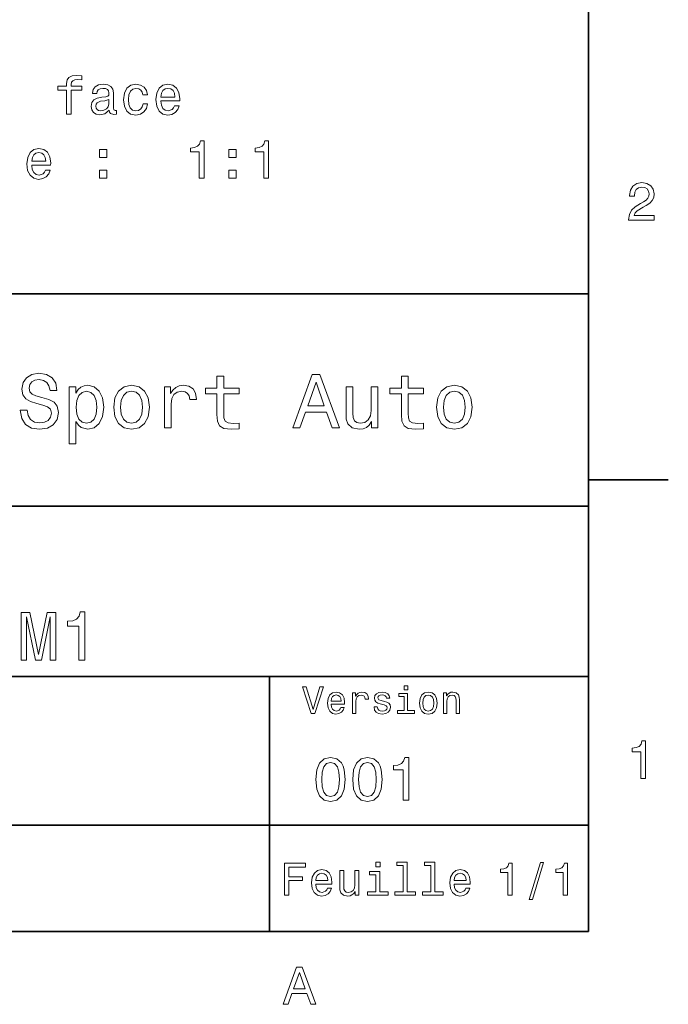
# Model space of a CAD drawing. Extents: x 0 to 296, y 0 to 210.
# Tile 7 of 8: x 233 to 294, y 3 to 96. Entities that reach past the tile are written whole.
import ezdxf

# ---------------------------------------------------------------- set-up
doc = ezdxf.new("R2010")
doc.units = 0

msp = doc.modelspace()

# ---------------------------------------------------------------- linework, layer by layer
at = {"color": 7, "lineweight": 35}
for p, q in [((287, 10), (287, 200)), ((97, 70), (287, 70)), ((287, 70), (287, 10)), ((162, 50), (287, 50)), ((162, 34), (287, 34)), ((257, 10), (257, 34)), ((162, 20), (287, 20)), ((10, 10), (287, 10)), ((97, 10), (287, 10))]:
    msp.add_line(p, q, dxfattribs=at)
at = {"color": 7, "lineweight": 35, "ltscale": 0.1875}
msp.add_line((287, 52.5), (294.5, 52.5), dxfattribs=at)
at = {"color": 7, "lineweight": 13}
for points in [[(237.890656, 89.135033), (237.890656, 86.895836), (238.334473, 86.895836), (238.334473, 89.135033), (239.343109, 89.135033), (239.343109, 89.513268), (238.334473, 89.513268), (238.334473, 89.679695), (238.369766, 89.881424), (238.485764, 90.017593), (238.682449, 90.098282), (238.964874, 90.128548), (239.343109, 90.108376), (239.343109, 90.491653), (238.864014, 90.516876), (238.430298, 90.471481), (238.127701, 90.33532), (237.946136, 90.098282), (237.890656, 89.760391), (237.890656, 89.513268), (237.078705, 89.513268), (237.078705, 89.135033)], [(241.920197, 87.248863), (241.920197, 87.233734), (241.945419, 87.062263), (242.021072, 86.941223), (242.338791, 86.845406), (242.585907, 86.88575), (242.585907, 87.228691), (242.479996, 87.213562), (242.338791, 87.279121), (242.313568, 87.48085), (242.313568, 88.882866), (242.253052, 89.240936), (242.076538, 89.493095), (241.768906, 89.644394), (241.33519, 89.699867), (240.91156, 89.639351), (240.598877, 89.46788), (240.402191, 89.200592), (240.336624, 88.847565), (240.336624, 88.817307), (240.735046, 88.817307), (240.77034, 89.029121), (240.881302, 89.18042), (241.062851, 89.271194), (241.320053, 89.306496), (241.567169, 89.281281), (241.743683, 89.205635), (241.849594, 89.074509), (241.884903, 88.892952), (241.864731, 88.681137), (241.784027, 88.575233), (241.582306, 88.524796), (241.204071, 88.484451), (240.77034, 88.393677), (240.462708, 88.232292), (240.281158, 87.980133), (240.225677, 87.606934), (240.276108, 87.274078), (240.432449, 87.026962), (240.684616, 86.870621), (241.032593, 86.815147), (241.501617, 86.921051)], [(245.07222, 88.706352), (245.510986, 88.706352), (245.420197, 89.10981), (245.203339, 89.427536), (244.865448, 89.624222), (244.426682, 89.699867), (243.942535, 89.599007), (243.574371, 89.316582), (243.342392, 88.857651), (243.261703, 88.242378), (243.337341, 87.632149), (243.564301, 87.178253), (243.922363, 86.895836), (244.41156, 86.800018), (244.845276, 86.875664), (245.183167, 87.087479), (245.415161, 87.420334), (245.516022, 87.864136), (245.092392, 87.864136), (245.016739, 87.581718), (244.875534, 87.369896), (244.673798, 87.238777), (244.426682, 87.198433), (244.119049, 87.263992), (243.897141, 87.465721), (243.760986, 87.793533), (243.715591, 88.257507), (243.760986, 88.711395), (243.902191, 89.039207), (244.129135, 89.240936), (244.426682, 89.311539), (244.688934, 89.266151), (244.88562, 89.150162), (245.016739, 88.958519)], [(246.77179, 88.121338), (248.546997, 88.121338), (248.552048, 88.32811), (248.471344, 88.908081), (248.249451, 89.341805), (247.896423, 89.60405), (247.427399, 89.699867), (246.968475, 89.599007), (246.615448, 89.316582), (246.388504, 88.857651), (246.3078, 88.252464), (246.383453, 87.632149), (246.610397, 87.178253), (246.958389, 86.895836), (247.412277, 86.800018), (247.805649, 86.865578), (248.128418, 87.037048), (248.365448, 87.30938), (248.501617, 87.672493), (248.062851, 87.672493), (247.972076, 87.470764), (247.840942, 87.319466), (247.467743, 87.198433), (247.180283, 87.253906), (246.963425, 87.43042), (246.82222, 87.71788), (246.77179, 88.106209)], [(246.77179, 88.494537), (246.827255, 88.842522), (246.963425, 89.099724), (247.170197, 89.256065), (247.442535, 89.311539), (247.709824, 89.256065), (247.916595, 89.099724), (248.042679, 88.842522), (248.088074, 88.494537)], [(241.869766, 87.843964), (241.80925, 87.581718), (241.647873, 87.379982), (241.405792, 87.248863), (241.108246, 87.203476), (240.916595, 87.228691), (240.780426, 87.30938), (240.694702, 87.450592), (240.669479, 87.647278), (240.689651, 87.823792), (240.77034, 87.949867), (241.093109, 88.09108), (241.501617, 88.151596), (241.869766, 88.272636)], [(250.37265, 80.849007), (250.831573, 80.849007), (250.831573, 84.374222), (250.488647, 84.374222), (250.397858, 84.066589), (250.216309, 83.859818), (249.938934, 83.738777), (249.555649, 83.698433), (249.555649, 83.340363), (250.37265, 83.340363)], [(256.444702, 80.849007), (256.903625, 80.849007), (256.903625, 84.374222), (256.560699, 84.374222), (256.46991, 84.066589), (256.288361, 83.859818), (256.010986, 83.738777), (255.627686, 83.698433), (255.627686, 83.340363), (256.444702, 83.340363)], [(234.627701, 82.074509), (236.402908, 82.074509), (236.407959, 82.281281), (236.327271, 82.861252), (236.105362, 83.294975), (235.752335, 83.55722), (235.28331, 83.653038), (234.824387, 83.552177), (234.471359, 83.269753), (234.244415, 82.810822), (234.163712, 82.205635), (234.239365, 81.58532), (234.466309, 81.131424), (234.814301, 80.849007), (235.268188, 80.753189), (235.66156, 80.818748), (235.984329, 80.990219), (236.221359, 81.26255), (236.357513, 81.625664), (235.918762, 81.625664), (235.827988, 81.423935), (235.696854, 81.272636), (235.323654, 81.151604), (235.036194, 81.207077), (234.819336, 81.383591), (234.678131, 81.671051), (234.627701, 82.05938)], [(241.007385, 82.805779), (241.703339, 82.805779), (241.703339, 83.55722), (241.007385, 83.55722)], [(253.151459, 82.805779), (253.847427, 82.805779), (253.847427, 83.55722), (253.151459, 83.55722)], [(234.627701, 82.447708), (234.683167, 82.795692), (234.819336, 83.052895), (235.026108, 83.209236), (235.298447, 83.264709), (235.565735, 83.209236), (235.772507, 83.052895), (235.89859, 82.795692), (235.94397, 82.447708)], [(241.007385, 80.849007), (241.703339, 80.849007), (241.703339, 81.600449), (241.007385, 81.600449)], [(253.151459, 80.849007), (253.847427, 80.849007), (253.847427, 81.600449), (253.151459, 81.600449)], [(290.76947, 76.916786), (293.175079, 76.916786), (293.175079, 77.350502), (291.273773, 77.350502), (291.3797, 77.587532), (291.561249, 77.784218), (292.121033, 78.142288), (292.418579, 78.293587), (292.751434, 78.510445), (292.988464, 78.762604), (293.124634, 79.060158), (293.175079, 79.398056), (293.089355, 79.821686), (292.852325, 80.154541), (292.489197, 80.366356), (292.020172, 80.442001), (291.536041, 80.35627), (291.167877, 80.119232), (290.930847, 79.740997), (290.850159, 79.241714), (290.850159, 79.171112), (291.309082, 79.171112), (291.309082, 79.211456), (291.354462, 79.554398), (291.490631, 79.806557), (291.707489, 79.967941), (291.994965, 80.023415), (292.287476, 79.972984), (292.504333, 79.846901), (292.645538, 79.650215), (292.695984, 79.403099), (292.660675, 79.171112), (292.56485, 78.974426), (292.403473, 78.802956), (292.181549, 78.651657), (291.884003, 78.490273), (291.389771, 78.177589), (291.041779, 77.844742), (290.835022, 77.441284), (290.76947, 76.931915)], [(234.20462, 59.030979), (233.548996, 59.030979), (233.693085, 58.267288), (234.053314, 57.70533), (234.608078, 57.366714), (235.357361, 57.244236), (236.099426, 57.359509), (236.654175, 57.67651), (237.007202, 58.17363), (237.136902, 58.82925), (237.028824, 59.420029), (236.726227, 59.801872), (236.236313, 60.054031), (235.580704, 60.241352), (235.018738, 60.378242), (234.651306, 60.536743), (234.442368, 60.767288), (234.377533, 61.127522), (234.442368, 61.451729), (234.629684, 61.696686), (234.917877, 61.862389), (235.314133, 61.920029), (235.71759, 61.84798), (236.034592, 61.653458), (236.24353, 61.32925), (236.344391, 60.889767), (237, 60.889767), (237, 60.904179), (236.884735, 61.581409), (236.546112, 62.085732), (236.01297, 62.402737), (235.292511, 62.510807), (234.644104, 62.402737), (234.139771, 62.100143), (233.815567, 61.631844), (233.700287, 61.026657), (233.793961, 60.486309), (234.067734, 60.118874), (234.5, 59.873917), (235.09079, 59.6866), (235.674362, 59.520893), (236.113831, 59.362389), (236.380402, 59.131844), (236.47406, 58.757202), (236.387619, 58.375359), (236.164276, 58.087173), (235.825653, 57.907059), (235.386169, 57.849422), (234.896255, 57.928673), (234.521622, 58.159222), (234.283875, 58.533859)], [(252.05043, 60.579971), (252.05043, 58.64193), (252.093658, 58.015129), (252.29538, 57.582851), (252.698853, 57.330688), (253.383286, 57.244236), (254.132568, 57.280258), (254.132568, 57.827808), (253.585022, 57.78458), (253.087891, 57.842216), (252.82132, 58.022331), (252.706055, 58.324928), (252.684448, 58.75), (252.684448, 60.579971), (254.132568, 60.579971), (254.132568, 61.120316), (252.684448, 61.120316), (252.684448, 62.251438), (252.05043, 62.251438), (252.05043, 61.120316), (250.955322, 61.120316), (250.955322, 60.579971)], [(259.175781, 57.381123), (259.838623, 57.381123), (260.364563, 58.850864), (262.360229, 58.850864), (262.886169, 57.381123), (263.563416, 57.381123), (261.733429, 62.388329), (260.998566, 62.388329)], [(269.399109, 60.579971), (269.399109, 58.64193), (269.442352, 58.015129), (269.644073, 57.582851), (270.047546, 57.330688), (270.731995, 57.244236), (271.481262, 57.280258), (271.481262, 57.827808), (270.933716, 57.78458), (270.436584, 57.842216), (270.170013, 58.022331), (270.054749, 58.324928), (270.033142, 58.75), (270.033142, 60.579971), (271.481262, 60.579971), (271.481262, 61.120316), (270.033142, 61.120316), (270.033142, 62.251438), (269.399109, 62.251438), (269.399109, 61.120316), (268.304016, 61.120316), (268.304016, 60.579971)], [(238.786743, 60.652016), (238.786743, 61.25), (238.15274, 61.25), (238.15274, 55.882565), (238.786743, 55.882565), (238.786743, 57.971901), (239.010101, 57.633286), (239.262253, 57.409943), (239.896271, 57.244236), (240.50145, 57.381123), (240.976959, 57.791786), (241.286743, 58.440201), (241.402023, 59.319164), (241.286743, 60.190922), (240.976959, 60.839336), (240.50145, 61.242794), (239.896271, 61.386887), (239.550446, 61.343658), (239.255051, 61.206772), (239.002899, 60.976223)], [(242.338623, 59.311958), (242.453888, 58.432995), (242.785309, 57.78458), (243.311249, 57.381123), (244.017303, 57.244236), (244.716141, 57.381123), (245.242081, 57.777374), (245.573486, 58.425793), (245.695969, 59.311958), (245.573486, 60.190922), (245.242081, 60.846542), (244.716141, 61.242794), (244.017303, 61.386887), (243.311249, 61.242794), (242.785309, 60.839336), (242.453888, 60.190922)], [(247.100861, 57.381123), (247.734863, 57.381123), (247.734863, 59.592937), (247.799713, 60.12608), (247.994232, 60.507923), (248.311249, 60.738472), (248.736313, 60.817722), (249.053314, 60.767288), (249.291077, 60.623199), (249.435165, 60.378242), (249.485596, 60.046829), (250.126801, 60.046829), (250.040344, 60.630402), (249.802597, 61.048271), (249.406342, 61.30043), (248.865997, 61.386887), (248.498566, 61.32925), (248.181549, 61.185158), (247.900574, 60.940201), (247.677246, 60.608788), (247.677246, 61.25), (247.100861, 61.25)], [(260.595093, 59.463257), (261.365997, 61.667866), (262.136902, 59.463257)], [(267.194519, 61.25), (266.560516, 61.25), (266.560516, 59.016571), (266.488464, 58.497837), (266.279541, 58.123196), (265.955322, 57.892651), (265.530243, 57.820602), (265.19165, 57.878242), (264.975494, 58.051151), (264.853027, 58.346542), (264.824219, 58.764408), (264.824219, 61.25), (264.190186, 61.25), (264.190186, 58.706772), (264.211792, 58.195244), (264.348694, 57.770172), (264.766571, 57.381123), (265.436584, 57.244236), (265.796814, 57.294666), (266.106628, 57.424351), (266.373199, 57.647694), (266.589325, 57.971901), (266.589325, 57.381123), (267.194519, 57.381123)], [(272.698853, 59.311958), (272.814117, 58.432995), (273.145508, 57.78458), (273.671448, 57.381123), (274.377502, 57.244236), (275.076355, 57.381123), (275.602295, 57.777374), (275.933716, 58.425793), (276.056183, 59.311958), (275.933716, 60.190922), (275.602295, 60.846542), (275.076355, 61.242794), (274.377502, 61.386887), (273.671448, 61.242794), (273.145508, 60.839336), (272.814117, 60.190922)], [(239.788193, 57.8134), (239.363129, 57.907059), (239.053314, 58.195244), (238.858795, 58.663544), (238.793945, 59.319164), (238.858795, 59.967579), (239.053314, 60.435879), (239.363129, 60.716858), (239.788193, 60.817722), (240.177246, 60.716858), (240.48703, 60.428673), (240.681564, 59.960373), (240.753601, 59.319164), (240.681564, 58.67075), (240.48703, 58.195244), (240.177246, 57.907059)], [(242.98703, 59.319164), (243.05188, 59.967579), (243.253601, 60.435879), (243.57782, 60.72406), (244.017303, 60.824928), (244.449585, 60.72406), (244.773773, 60.443081), (244.97551, 59.967579), (245.047546, 59.319164), (244.97551, 58.663544), (244.773773, 58.188038), (244.449585, 57.899853), (244.017303, 57.806194), (243.57782, 57.899853), (243.253601, 58.188038), (243.05188, 58.663544)], [(273.34726, 59.319164), (273.412109, 59.967579), (273.613831, 60.435879), (273.938019, 60.72406), (274.377502, 60.824928), (274.809784, 60.72406), (275.134003, 60.443081), (275.335724, 59.967579), (275.407776, 59.319164), (275.335724, 58.663544), (275.134003, 58.188038), (274.809784, 57.899853), (274.377502, 57.806194), (273.938019, 57.899853), (273.613831, 58.188038), (273.412109, 58.663544)], [(233.637604, 35.530258), (234.136887, 35.530258), (234.136887, 39.615273), (234.979828, 35.530258), (235.53746, 35.530258), (236.373917, 39.615273), (236.373917, 35.530258), (236.879684, 35.530258), (236.879684, 40.030258), (236.088623, 40.030258), (235.258652, 36.061958), (234.435165, 40.030258), (233.637604, 40.030258)], [(239.045395, 35.530258), (239.635452, 35.530258), (239.635452, 40.062679), (239.194519, 40.062679), (239.07782, 39.667145), (238.844391, 39.401295), (238.487762, 39.245674), (237.994965, 39.193802), (237.994965, 38.733429), (239.045395, 38.733429)], [(261.71109, 33.03458), (261.08429, 30.905619), (260.439484, 33.03458), (260.09726, 33.03458), (260.904175, 30.530979), (261.264404, 30.530979), (262.053314, 33.03458)], [(262.784576, 31.40634), (264.052582, 31.40634), (264.056183, 31.554033), (263.998566, 31.9683), (263.840057, 32.278099), (263.587891, 32.465416), (263.252869, 32.533859), (262.925079, 32.461815), (262.672913, 32.260086), (262.510803, 31.932276), (262.453156, 31.5), (262.507202, 31.056915), (262.669312, 30.732708), (262.917877, 30.530979), (263.242065, 30.462536), (263.523041, 30.509365), (263.753601, 30.631844), (263.922913, 30.826368), (264.020172, 31.085733), (263.706787, 31.085733), (263.641937, 30.941643), (263.548279, 30.833572), (263.281708, 30.747118), (263.076355, 30.786743), (262.921478, 30.912823), (262.820618, 31.118155), (262.784576, 31.395533)], [(264.794678, 30.530979), (265.111664, 30.530979), (265.111664, 31.636887), (265.144104, 31.903458), (265.241364, 32.094379), (265.399841, 32.209652), (265.612396, 32.249279), (265.770905, 32.224064), (265.889771, 32.152016), (265.961823, 32.029537), (265.98703, 31.863832), (266.307648, 31.863832), (266.264404, 32.155621), (266.145538, 32.364552), (265.947418, 32.490635), (265.677246, 32.533859), (265.49353, 32.505043), (265.335022, 32.432995), (265.194519, 32.310516), (265.082855, 32.144814), (265.082855, 32.465416), (264.794678, 32.465416)], [(267.791779, 31.658501), (267.485596, 31.730547), (267.258636, 31.8134), (267.182983, 31.982708), (267.20462, 32.101585), (267.280273, 32.188038), (267.40274, 32.242073), (267.579254, 32.263687), (267.748566, 32.242073), (267.881836, 32.177231), (267.968292, 32.079971), (268.004333, 31.950287), (268.314117, 31.950287), (268.314117, 31.957493), (268.260101, 32.191643), (268.112396, 32.375359), (267.881836, 32.490635), (267.579254, 32.533859), (267.273041, 32.490635), (267.049713, 32.371758), (266.90921, 32.195244), (266.865997, 31.971901), (266.898407, 31.755764), (266.999268, 31.604465), (267.164978, 31.496397), (267.406342, 31.420748), (267.759369, 31.334293), (267.975494, 31.244236), (268.033142, 31.17219), (268.054749, 31.064121), (268.022339, 30.930836), (267.935883, 30.829971), (267.79538, 30.765129), (267.608063, 30.743515), (267.409943, 30.765129), (267.265839, 30.840778), (267.168579, 30.963255), (267.128967, 31.132565), (266.822754, 31.132565), (266.873199, 30.844379), (267.020905, 30.635447), (267.255035, 30.509365), (267.579254, 30.462536), (267.917877, 30.509365), (268.166412, 30.635447), (268.317719, 30.837175), (268.371765, 31.100143), (268.332123, 31.327089), (268.220459, 31.481987), (268.036743, 31.582851)], [(269.992798, 33.117435), (269.657776, 33.117435), (269.657776, 32.757202), (269.992798, 32.757202)], [(271.087891, 31.496397), (271.145538, 31.056915), (271.311249, 30.732708), (271.574219, 30.530979), (271.927246, 30.462536), (272.276672, 30.530979), (272.539612, 30.729107), (272.705322, 31.053314), (272.766571, 31.496397), (272.705322, 31.935879), (272.539612, 32.263687), (272.276672, 32.461815), (271.927246, 32.533859), (271.574219, 32.461815), (271.311249, 32.260086), (271.145538, 31.935879)], [(273.350159, 30.530979), (273.667145, 30.530979), (273.667145, 31.647694), (273.699554, 31.903458), (273.804047, 32.090778), (273.966125, 32.206051), (274.182281, 32.249279), (274.355194, 32.213257), (274.463257, 32.115993), (274.517303, 31.95389), (274.535309, 31.737751), (274.535309, 30.530979), (274.852295, 30.530979), (274.852295, 31.802593), (274.837891, 32.058357), (274.773041, 32.270893), (274.560516, 32.465416), (274.229095, 32.533859), (274.04538, 32.508644), (273.890503, 32.440201), (273.757202, 32.324928), (273.65274, 32.170029), (273.65274, 32.465416), (273.350159, 32.465416)], [(262.784576, 31.672911), (262.824219, 31.921469), (262.921478, 32.105186), (263.069153, 32.216858), (263.263702, 32.256485), (263.45462, 32.216858), (263.602295, 32.105186), (263.692352, 31.921469), (263.724792, 31.672911)], [(269.981995, 30.79755), (269.981995, 32.400574), (269.167877, 32.400574), (269.167877, 32.130402), (269.664978, 32.130402), (269.664978, 30.79755), (269.016571, 30.79755), (269.016571, 30.530979), (270.637604, 30.530979), (270.637604, 30.79755)], [(271.412109, 31.5), (271.444519, 31.824207), (271.54538, 32.058357), (271.707489, 32.20245), (271.927246, 32.25288), (272.143372, 32.20245), (272.305481, 32.061958), (272.406342, 31.824207), (272.442352, 31.5), (272.406342, 31.17219), (272.305481, 30.934437), (272.143372, 30.790344), (271.927246, 30.743515), (271.707489, 30.790344), (271.54538, 30.934437), (271.444519, 31.17219)], [(291.909241, 24.416786), (292.368164, 24.416786), (292.368164, 27.942001), (292.025208, 27.942001), (291.934448, 27.634365), (291.752899, 27.427593), (291.475525, 27.306557), (291.092224, 27.266211), (291.092224, 26.90814), (291.909241, 26.90814)], [(261.345825, 24.314121), (261.432281, 23.409224), (261.703156, 22.763689), (262.135437, 22.371759), (262.734863, 22.244957), (263.328522, 22.371759), (263.760803, 22.763689), (264.02594, 23.409224), (264.118164, 24.314121), (264.02594, 25.213257), (263.916412, 25.570606), (263.760803, 25.864553), (263.328522, 26.256485), (262.734863, 26.38905), (262.135437, 26.256485), (261.703156, 25.858791), (261.432281, 25.213257)], [(264.815552, 24.314121), (264.902008, 23.409224), (265.172913, 22.763689), (265.605194, 22.371759), (266.20462, 22.244957), (266.798279, 22.371759), (267.23056, 22.763689), (267.495667, 23.409224), (267.587891, 24.314121), (267.495667, 25.213257), (267.386169, 25.570606), (267.23056, 25.864553), (266.798279, 26.256485), (266.20462, 26.38905), (265.605194, 26.256485), (265.172913, 25.858791), (264.902008, 25.213257)], [(269.570618, 22.360231), (270.095093, 22.360231), (270.095093, 26.38905), (269.703156, 26.38905), (269.599426, 26.037464), (269.391937, 25.801153), (269.074921, 25.662825), (268.636902, 25.616714), (268.636902, 25.207493), (269.570618, 25.207493)], [(261.899139, 24.314121), (261.945251, 25.011528), (262.089325, 25.51297), (262.348694, 25.806917), (262.734863, 25.910664), (263.115265, 25.806917), (263.374634, 25.51297), (263.518738, 25.011528), (263.56485, 24.314121), (263.518738, 23.610952), (263.374634, 23.10951), (263.115265, 22.815563), (262.734863, 22.717581), (262.348694, 22.815563), (262.089325, 23.10951), (261.945251, 23.610952)], [(265.368866, 24.314121), (265.414978, 25.011528), (265.559082, 25.51297), (265.818451, 25.806917), (266.20462, 25.910664), (266.585022, 25.806917), (266.844391, 25.51297), (266.988464, 25.011528), (267.034576, 24.314121), (266.988464, 23.610952), (266.844391, 23.10951), (266.585022, 22.815563), (266.20462, 22.717581), (265.818451, 22.815563), (265.559082, 23.10951), (265.414978, 23.610952)], [(258.414978, 13.428675), (258.817017, 13.428675), (258.817017, 14.807637), (260.079254, 14.807637), (260.079254, 15.166427), (258.817017, 15.166427), (258.817017, 16.065563), (260.368866, 16.065563), (260.368866, 16.428675), (258.414978, 16.428675)], [(261.341492, 14.479107), (262.863098, 14.479107), (262.867432, 14.656341), (262.798279, 15.153459), (262.608063, 15.525217), (262.305481, 15.75), (261.903473, 15.832133), (261.510101, 15.745678), (261.207489, 15.503603), (261.01297, 15.110231), (260.943817, 14.591499), (261.008636, 14.059798), (261.203156, 13.67075), (261.501434, 13.428675), (261.890503, 13.346542), (262.227661, 13.402739), (262.504333, 13.549712), (262.707489, 13.783141), (262.824219, 14.09438), (262.44812, 14.09438), (262.370331, 13.92147), (262.257935, 13.791787), (261.938049, 13.688041), (261.69165, 13.735591), (261.505768, 13.886888), (261.384735, 14.133286), (261.341492, 14.466139)], [(265.400574, 15.75), (265.020172, 15.75), (265.020172, 14.409943), (264.976959, 14.098703), (264.851593, 13.873919), (264.657074, 13.735591), (264.402008, 13.692364), (264.198853, 13.726946), (264.069153, 13.830692), (263.995667, 14.007925), (263.978394, 14.258646), (263.978394, 15.75), (263.597992, 15.75), (263.597992, 14.224064), (263.610962, 13.917148), (263.693085, 13.662104), (263.943817, 13.428675), (264.345825, 13.346542), (264.561951, 13.376801), (264.747833, 13.454611), (264.907776, 13.588617), (265.037476, 13.783141), (265.037476, 13.428675), (265.400574, 13.428675)], [(267.389038, 16.532421), (266.98703, 16.532421), (266.98703, 16.100145), (267.389038, 16.100145)], [(269.572052, 16.212536), (269.572052, 13.748559), (268.789612, 13.748559), (268.789612, 13.428675), (270.73056, 13.428675), (270.73056, 13.748559), (269.952454, 13.748559), (269.952454, 16.532421), (268.975494, 16.532421), (268.975494, 16.212536)], [(272.174347, 16.212536), (272.174347, 13.748559), (271.391937, 13.748559), (271.391937, 13.428675), (273.332855, 13.428675), (273.332855, 13.748559), (272.554749, 13.748559), (272.554749, 16.532421), (271.57782, 16.532421), (271.57782, 16.212536)], [(274.353027, 14.479107), (275.874634, 14.479107), (275.878967, 14.656341), (275.809814, 15.153459), (275.619598, 15.525217), (275.317017, 15.75), (274.914978, 15.832133), (274.521606, 15.745678), (274.219025, 15.503603), (274.024506, 15.110231), (273.955322, 14.591499), (274.020172, 14.059798), (274.214691, 13.67075), (274.51297, 13.428675), (274.902008, 13.346542), (275.239197, 13.402739), (275.515839, 13.549712), (275.719025, 13.783141), (275.835724, 14.09438), (275.459656, 14.09438), (275.381836, 13.92147), (275.26944, 13.791787), (274.949554, 13.688041), (274.703186, 13.735591), (274.517303, 13.886888), (274.39624, 14.133286), (274.353027, 14.466139)], [(279.416443, 13.428675), (279.809814, 13.428675), (279.809814, 16.450289), (279.515839, 16.450289), (279.438049, 16.1866), (279.28241, 16.009367), (279.044678, 15.905621), (278.716125, 15.871038), (278.716125, 15.564121), (279.416443, 15.564121)], [(281.42218, 13.026657), (281.720459, 13.026657), (282.766571, 16.510807), (282.463989, 16.510807)], [(284.621033, 13.428675), (285.014404, 13.428675), (285.014404, 16.450289), (284.720459, 16.450289), (284.642639, 16.1866), (284.48703, 16.009367), (284.249268, 15.905621), (283.920746, 15.871038), (283.920746, 15.564121), (284.621033, 15.564121)], [(261.341492, 14.798992), (261.389038, 15.097262), (261.505768, 15.317724), (261.682983, 15.45173), (261.916412, 15.49928), (262.145538, 15.45173), (262.322754, 15.317724), (262.430847, 15.097262), (262.469727, 14.798992)], [(267.376068, 13.748559), (267.376068, 15.672191), (266.399139, 15.672191), (266.399139, 15.347983), (266.995667, 15.347983), (266.995667, 13.748559), (266.21759, 13.748559), (266.21759, 13.428675), (268.162811, 13.428675), (268.162811, 13.748559)], [(274.353027, 14.798992), (274.400574, 15.097262), (274.517303, 15.317724), (274.694519, 15.45173), (274.927948, 15.49928), (275.157074, 15.45173), (275.33429, 15.317724), (275.442352, 15.097262), (275.481262, 14.798992)], [(258.266846, 3.166787), (258.730835, 3.166787), (259.098999, 4.195605), (260.495972, 4.195605), (260.864105, 3.166787), (261.338165, 3.166787), (260.05719, 6.67183), (259.542786, 6.67183)], [(259.260376, 4.624279), (259.799988, 6.167507), (260.33963, 4.624279)]]:
    msp.add_lwpolyline(points, close=True, dxfattribs=at)

doc.saveas('drawing.dxf')
